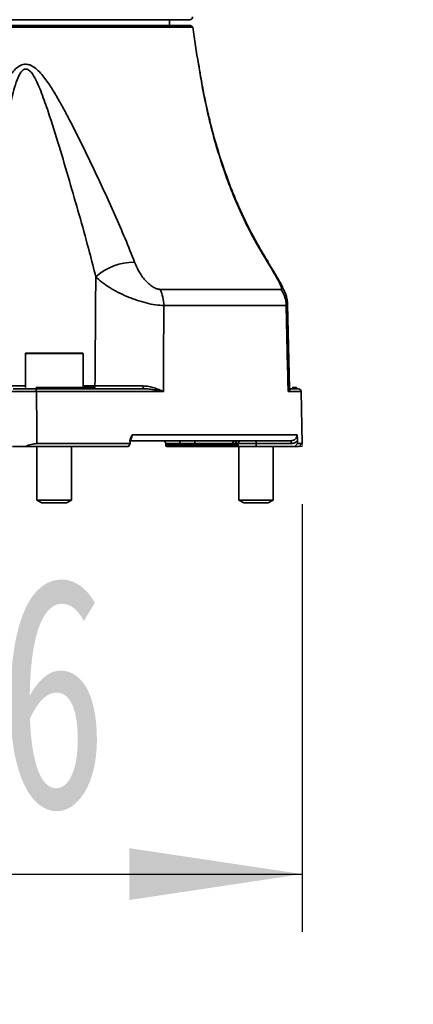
# Model space of a CAD drawing. Header units: millimetres. Extents: x 0 to 297, y 0 to 209.
# Tile 10 of 37: x 93.37 to 100.2, y 45.1 to 62.17. Entities that reach past the tile are written whole.
import ezdxf

# ---------------------------------------------------------------- set-up
doc = ezdxf.new("R2010")
doc.units = ezdxf.units.MM
doc.layers.add('图层0', color=7, linetype='Continuous')
doc.styles.add('SLDTEXTSTYLE1', font='TXT', dxfattribs={"width": 0.7, "bigfont": 'bigfont'})
doc.styles.add('SLDTEXTSTYLE2', font='TXT', dxfattribs={"width": 0.7})
doc.dimstyles.new('SLDDIMSTYLE0', dxfattribs={"dimtxt": 4, "dimasz": 3, "dimexe": 0, "dimexo": 0.0625, "dimgap": 1, "dimtad": 2, "dimlfac": 10, "dimrnd": 1e-09, "dimzin": 12, "dimdsep": 46, "dimtxsty": 'SLDTEXTSTYLE2', "dimsah": 1, "dimcen": 0.09, "dimadec": 0, "dimazin": 3, "dimtfac": 1, "dimtofl": 0, "dimtmove": 0, "dimatfit": 3, "dimfxl": 0, "dimfrac": 2, "dimtolj": 1, "dimtzin": 12, "dimarcsym": 0})
doc.dimstyles.new('SLDDIMSTYLE11', dxfattribs={"dimtxt": 4, "dimasz": 3, "dimexe": 0, "dimexo": 0.0625, "dimgap": 1, "dimtad": 0, "dimtih": 1, "dimtoh": 1, "dimlfac": 2, "dimrnd": 1e-09, "dimzin": 12, "dimdsep": 46, "dimtxsty": 'SLDTEXTSTYLE2', "dimblk1": 'NONE', "dimblk2": 'NONE', "dimsah": 1, "dimcen": 0, "dimadec": 0, "dimazin": 3, "dimtfac": 1, "dimtmove": 0, "dimatfit": 3, "dimldrblk": 'NONE', "dimfxl": 0, "dimfrac": 2, "dimtolj": 1, "dimtzin": 12, "dimarcsym": 0})
doc.dimstyles.new('SLDDIMSTYLE4', dxfattribs={"dimtxt": 3.5, "dimasz": 3, "dimexe": 0, "dimexo": 0.0625, "dimgap": 0.875, "dimtad": 0, "dimtih": 1, "dimtoh": 1, "dimlfac": 3, "dimrnd": 1e-09, "dimzin": 12, "dimdsep": 46, "dimtxsty": 'SLDTEXTSTYLE2', "dimblk1": 'NONE', "dimblk2": 'NONE', "dimsah": 1, "dimcen": 0, "dimadec": 0, "dimazin": 3, "dimtol": 1, "dimtp": 0.03, "dimtm": -0.01, "dimtfac": 1, "dimtmove": 0, "dimatfit": 3, "dimldrblk": 'NONE', "dimfxl": 0, "dimfrac": 2, "dimtolj": 1, "dimarcsym": 0})
doc.dimstyles.new('SLDDIMSTYLE8', dxfattribs={"dimtxt": 3.5, "dimasz": 3, "dimexe": 0, "dimexo": 0.0625, "dimgap": 0.875, "dimtad": 0, "dimtih": 1, "dimtoh": 1, "dimlfac": 3, "dimrnd": 1e-09, "dimzin": 12, "dimdsep": 46, "dimtxsty": 'SLDTEXTSTYLE2', "dimblk1": 'NONE', "dimblk2": 'NONE', "dimsah": 1, "dimcen": 0, "dimadec": 0, "dimazin": 3, "dimtfac": 1, "dimtmove": 0, "dimatfit": 3, "dimldrblk": 'NONE', "dimfxl": 0, "dimfrac": 2, "dimtolj": 1, "dimtzin": 12, "dimarcsym": 0})

# ---------------------------------------------------------------- blocks, each defined once
blk = doc.blocks.new('_D_3')
at = {"layer": '图层0'}
for p, q in [((82.672, 53.772), (82.672, 46.357)), ((98.272, 53.772), (98.272, 46.357)), ((82.672, 47.357), (98.272, 47.357))]:
    blk.add_line(p, q, dxfattribs=at)
for points in [[(82.672, 47.357), (85.672, 46.907), (85.672, 47.807)], [(98.272, 47.357), (95.272, 47.807), (95.272, 46.907)]]:
    blk.add_solid(points, dxfattribs=at)
at = {"layer": '图层0', "char_height": 4, "attachment_point": 1, "style": 'SLDTEXTSTYLE2'}
for s, insert in [('%%c', (84.769, 52.513)), ('156', (89.192, 52.513))]:
    blk.add_mtext(s, dxfattribs=dict(at, insert=insert))
blk = doc.blocks.new('SW_SYMBOL_HOLE_DEPTH')
at = {"layer": '图层0', "color": 0}
for p, q in [((0, 875), (800, 875)), ((400, 875), (400, 75)), ((100, 555), (400, 75)), ((700, 555), (400, 75))]:
    blk.add_line(p, q, dxfattribs=at)
blk = doc.blocks.new('_D_19')
at = {"layer": '图层0'}
blk.add_line((194.198, 127.557), (173.144, 127.557), dxfattribs=at)
at = {"layer": '图层0', "xscale": 0.004072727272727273, "yscale": 0.004072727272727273, "zscale": 0.004072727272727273}
blk.add_blockref('SW_SYMBOL_HOLE_DEPTH', (186.907, 127.843), dxfattribs=at)
at = {"layer": '图层0', "attachment_point": 1, "style": 'SLDTEXTSTYLE2'}
for s, insert, char_height in [('0.03', (182.252, 132.709), 2), ('+', (181.088, 132.709), 2), ('%%c', (173.144, 132.069), 3.5), ('4', (177.014, 132.069), 3.5), ('6', (190.573, 132.069), 3.5), ('0.01', (182.252, 130.381), 2), ('+', (181.088, 130.381), 2)]:
    blk.add_mtext(s, dxfattribs=dict(at, insert=insert, char_height=char_height))
blk = doc.blocks.new('_None')
blk = doc.blocks.new('_D_23')
at = {"layer": '图层0'}
blk.add_line((235.955, 182.979), (261.78, 182.979), dxfattribs=at)
at = {"layer": '图层0', "char_height": 3.5, "attachment_point": 1}
for s, insert, style in [('贯穿', (253.565, 186.489), 'SLDTEXTSTYLE1'), ('%%c', (241.616, 186.489), 'SLDTEXTSTYLE2'), ('6-', (237.542, 186.489), 'SLDTEXTSTYLE2'), ('6.6', (245.486, 186.489), 'SLDTEXTSTYLE2'), ('圆周均布', (241.514, 182.416), 'SLDTEXTSTYLE1')]:
    blk.add_mtext(s, dxfattribs=dict(at, insert=insert, style=style))
blk = doc.blocks.new('_D_26')
at = {"layer": '图层0'}
blk.add_line((178.057, 95.674), (158.08, 95.674), dxfattribs=at)
at = {"layer": '图层0', "char_height": 4, "attachment_point": 1, "style": 'SLDTEXTSTYLE2'}
for s, insert in [('PCD', (158.08, 100.83)), ('%%c', (167.391, 100.83)), ('50', (171.814, 100.83))]:
    blk.add_mtext(s, dxfattribs=dict(at, insert=insert))

msp = doc.modelspace()

# ---------------------------------------------------------------- linework, layer by layer
at = {"color": 7, "linetype": 'Continuous', "lineweight": 35}
for p, q in [((96.322454, 62.172078), (84.622454, 62.172078)), ((95.972454, 62.072078), (95.972454, 62.172078)), ((84.606834, 62.072078), (96.338075, 62.072078)), ((96.376109, 62.042256), (90.472454, 62.042256)), ((96.376109, 62.042256), (96.338075, 62.072078)), ((95.808194, 57.495926), (97.906622, 57.495926)), ((97.995673, 57.21577), (95.872109, 57.21577)), ((98.0508, 55.78327), (98.019453, 57.232808)), ((93.472454, 56.382078), (93.472454, 55.792078)), ((93.482454, 56.392078), (94.462454, 56.392078)), ((94.472454, 55.792078), (94.472454, 56.382078)), ((93.641202, 55.772078), (94.249119, 55.772078)), ((93.652454, 55.792078), (94.234165, 55.792078)), ((95.866994, 55.722951), (93.661686, 55.722951)), ((94.234165, 55.792078), (94.403854, 55.792078)), ((94.403854, 55.792078), (94.672454, 55.792078)), ((94.428506, 55.772078), (95.525243, 55.772078)), ((98.043858, 55.772078), (98.068979, 55.772078)), ((98.068979, 55.772078), (98.205171, 55.772078)), ((98.101339, 55.792078), (98.165565, 55.792078)), ((98.165565, 55.792078), (98.172454, 55.792078)), ((98.206228, 55.772065), (98.205982, 55.772068)), ((98.271597, 54.821221), (98.255857, 55.722951)), ((93.669665, 54.821221), (95.286695, 54.821221)), ((95.260851, 54.772078), (95.286695, 54.821221)), ((97.109733, 54.872078), (95.274479, 54.872078)), ((95.322369, 54.973824), (98.183956, 54.973824)), ((95.905586, 54.822951), (95.906131, 54.791729)), ((96.414965, 54.822951), (96.155157, 54.822951)), ((96.15543, 54.791729), (96.155157, 54.822951)), ((97.069203, 54.822951), (96.414965, 54.822951)), ((96.415237, 54.791729), (96.414965, 54.822951)), ((97.163133, 54.791729), (97.163678, 54.822951)), ((98.082347, 54.872078), (97.165543, 54.872078)), ((97.472454, 54.872078), (97.472454, 54.823387)), ((98.082347, 54.823387), (97.472454, 54.823387)), ((97.472454, 54.823387), (97.472454, 54.772078)), ((98.082347, 54.872078), (98.082347, 54.823387)), ((98.193451, 54.821221), (98.143993, 54.772078)), ((98.193451, 54.821221), (98.271597, 54.821221)), ((98.222454, 54.772078), (98.271597, 54.821221)), ((95.260851, 54.772078), (93.48102, 54.772078)), ((93.672454, 54.772078), (93.672454, 53.842077)), ((94.272454, 53.842077), (94.272454, 54.772078)), ((96.165428, 54.772078), (95.926128, 54.772078)), ((96.15543, 54.791729), (96.415237, 54.791729)), ((96.425236, 54.772078), (96.165428, 54.772078)), ((97.143137, 54.772078), (96.425236, 54.772078)), ((97.472454, 54.772078), (97.143137, 54.772078)), ((97.172454, 54.772078), (97.172454, 53.842077)), ((98.143993, 54.772078), (97.472454, 54.772078)), ((97.772454, 53.842077), (97.772454, 54.772078)), ((98.222454, 54.772078), (98.143993, 54.772078)), ((93.672454, 53.842077), (93.759054, 53.792078)), ((93.672454, 53.842077), (93.838501, 53.842077)), ((93.759054, 53.792078), (93.877169, 53.792078)), ((93.838501, 53.842077), (94.272454, 53.842077)), ((93.877169, 53.792078), (94.185854, 53.792078)), ((94.185854, 53.792078), (94.272454, 53.842077)), ((97.172454, 53.842077), (97.259054, 53.792078)), ((97.172454, 53.842077), (97.637948, 53.842077)), ((97.259054, 53.792078), (97.590176, 53.792078)), ((97.590176, 53.792078), (97.685854, 53.792078)), ((97.637948, 53.842077), (97.772454, 53.842077)), ((97.685854, 53.792078), (97.772454, 53.842077))]:
    msp.add_line(p, q, dxfattribs=at)
at = {"color": 8, "linetype": 'Continuous', "lineweight": 35}
for p, q in [((97.670016, 57.968392), (97.679094, 57.967892)), ((94.472454, 56.382078), (93.472454, 56.382078)), ((93.181144, 55.821206), (93.472454, 55.821206)), ((94.472454, 55.821206), (94.678705, 55.821206)), ((98.255857, 55.722951), (98.028759, 55.722951)), ((98.205982, 55.772068), (98.205171, 55.772078)), ((96.155157, 54.822951), (95.905586, 54.822951)), ((97.163678, 54.822951), (97.119933, 54.822951)), ((97.472454, 54.823387), (97.163688, 54.823387)), ((95.906131, 54.791729), (96.15543, 54.791729)), ((96.415237, 54.791729), (97.163133, 54.791729))]:
    msp.add_line(p, q, dxfattribs=at)
at = {"color": 7, "linetype": 'Continuous', "lineweight": 18}
for p in [(98.271597, 54.821221), (98.222454, 54.772078)]:
    msp.add_line(p, (98.272454, 54.772078), dxfattribs=at)
at = {"color": 7, "linetype": 'Continuous', "lineweight": 35, "flags": 128}
for points in [[(93.661686, 55.722951), (93.661232, 55.732581), (93.660025, 55.741816), (93.658111, 55.750309), (93.655562, 55.757741), (93.652472, 55.763833), (93.648959, 55.768355), (93.645155, 55.771139), (93.641202, 55.772078)], [(93.661686, 55.722951), (93.667444, 55.072186), (93.669665, 54.821221)], [(94.234165, 55.792078), (94.235562, 55.787654), (94.237142, 55.783691), (94.238882, 55.780243), (94.240759, 55.777357), (94.242749, 55.775071), (94.244825, 55.773416), (94.246957, 55.772414), (94.249119, 55.772078)], [(96.155157, 54.822951), (96.154603, 54.832581), (96.153131, 54.841816), (96.150795, 54.850309), (96.147684, 54.857741), (96.143914, 54.863833), (96.139627, 54.868355), (96.134985, 54.871139), (96.130161, 54.872078)], [(96.414965, 54.822951), (96.414411, 54.832581), (96.412938, 54.841816), (96.410603, 54.850309), (96.407491, 54.857741), (96.403721, 54.863833), (96.399435, 54.868355), (96.394792, 54.871139), (96.389969, 54.872078)], [(96.165428, 54.772078), (96.163499, 54.772454), (96.161642, 54.773568), (96.159927, 54.775377), (96.158419, 54.777813), (96.157174, 54.780786), (96.15624, 54.784184), (96.155651, 54.787878), (96.15543, 54.791729)], [(96.415237, 54.791729), (96.415459, 54.787878), (96.416048, 54.784184), (96.416982, 54.780786), (96.418227, 54.777813), (96.419735, 54.775377), (96.421449, 54.773568), (96.423306, 54.772454), (96.425236, 54.772078)]]:
    msp.add_lwpolyline(points, dxfattribs=at)
at = {"color": 7, "linetype": 'Continuous', "lineweight": 35}
for centre, radius, start, end in [((96.322454, 62.222078), 0.05, 270, 0), ((106.300013, 63.273571), 10, 187.0728629, 190.7993283), ((95.364719, 56.959743), 1.008649, 90.0184617, 131.7835813), ((95.215268, 57.213288), 0.656845, 0.2165367, 25.486397), ((97.485271, 57.207764), 0.510465, 0.8986605, 34.3682365), ((93.482454, 56.382078), 0.01, 90, 180), ((94.462454, 56.382078), 0.01, 0, 90), ((94.431939, 55.801502), 0.029623, 198.549288, 263.3450475), ((94.712454, 55.822078), 0.05, 216.8698976, 270), ((95.570558, 55.809674), 0.05888, 169.0688212, 219.681139), ((98.205238, 55.821429), 0.04935, 216.4935249, 269.9216461), ((98.205864, 55.722078), 0.05, 1, 90), ((95.855594, 54.822078), 0.05, 1, 90), ((97.114894, 54.826539), 0.045831, 96.4652016, 184.489597), ((97.167786, 54.82426), 0.047871, 92.6850263, 181.5663626), ((97.213671, 54.822078), 0.05, 90, 179), ((95.926128, 54.792078), 0.02, 181, 270), ((97.143137, 54.792078), 0.02, 270, 359)]:
    msp.add_arc(centre, radius, start, end, dxfattribs=at)
at = {"color": 8, "linetype": 'Continuous', "lineweight": 35}
msp.add_arc((94.620419, 55.821416), 0.058286, 329.7786264, 359.7931926, dxfattribs=at)
at = {"color": 7, "linetype": 'Continuous', "lineweight": 35}
for centre, major_axis, ratio, start_param, end_param in [((81.607377, -378.151748), (13.30057, 586.449214), 0.009754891, 5.543150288, 5.543274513), ((90.472454, -378.151748), (0, 586.449228), 0.019519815, 5.542929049, 5.543053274)]:
    msp.add_ellipse(centre, major_axis=major_axis, ratio=ratio, start_param=start_param, end_param=end_param, dxfattribs=at)
for points, knots in [([(92.690764, 58.511703), (92.679419, 58.649049), (92.675195, 58.78737), (92.678721, 59.065984), (92.686478, 59.206277), (92.712635, 59.488733), (92.731099, 59.63123), (92.777732, 59.915308), (92.805872, 60.057093), (92.872191, 60.339568), (92.910343, 60.480516), (92.977122, 60.68908), (93.000969, 60.758048), (93.052884, 60.89421), (93.080925, 60.961481), (93.127849, 61.059819), (93.144278, 61.092088), (93.179286, 61.155147), (93.197913, 61.186034), (93.237989, 61.244961), (93.259404, 61.273039), (93.306739, 61.324501), (93.332955, 61.348158), (93.376617, 61.375497), (93.39208, 61.38331), (93.42399, 61.394926), (93.44047, 61.398783), (93.474661, 61.401901), (93.492092, 61.401074), (93.526435, 61.394935), (93.54368, 61.389558), (93.593384, 61.368371), (93.624656, 61.347418), (93.682641, 61.299681), (93.709566, 61.272834), (93.761118, 61.21574), (93.785592, 61.185573), (93.832338, 61.12406), (93.854727, 61.09255), (93.919978, 60.996518), (93.960965, 60.930526), (94.040446, 60.796451), (94.078889, 60.728331), (94.154296, 60.59073), (94.191155, 60.521402), (94.299627, 60.313407), (94.369441, 60.174296), (94.506438, 59.896184), (94.573568, 59.757162), (94.705776, 59.479569), (94.770842, 59.340991), (94.898772, 59.064376), (94.961638, 58.926337), (95.084396, 58.65069), (95.144301, 58.513084), (95.259563, 58.237951), (95.31417, 58.102225), (95.364394, 57.968392)], [0, 0, 0, 0, 0.0625, 0.0625, 0.125, 0.125, 0.1875, 0.1875, 0.25, 0.25, 0.3125, 0.3125, 0.34375, 0.34375, 0.375, 0.375, 0.390625, 0.390625, 0.40625, 0.40625, 0.421875, 0.421875, 0.4375, 0.4375, 0.4453125, 0.4453125, 0.453125, 0.453125, 0.4609375, 0.4609375, 0.46875, 0.46875, 0.484375, 0.484375, 0.5, 0.5, 0.515625, 0.515625, 0.53125, 0.53125, 0.5625, 0.5625, 0.59375, 0.59375, 0.625, 0.625, 0.6875, 0.6875, 0.75, 0.75, 0.8125, 0.8125, 0.875, 0.875, 0.9375, 0.9375, 1, 1, 1, 1]), ([(96.484973, 61.351116), (96.483083, 61.363173), (96.480706, 61.378332), (96.480064, 61.382527), (96.479856, 61.383869), (96.479776, 61.384383), (96.479564, 61.385735), (96.479261, 61.387631), (96.478475, 61.392422), (96.477705, 61.396611), (96.477164, 61.399551)], [0, 0, 0, 0, 0.634541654, 0.797828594, 0.847066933, 0.8845468, 0.895274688, 0.906265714, 0.934220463, 1, 1, 1, 1]), ([(97.683569, 57.970675), (97.657291, 58.012262), (97.569978, 58.150439), (97.431234, 58.399196), (97.264619, 58.724653), (97.10343, 59.083314), (96.949789, 59.480478), (96.809155, 59.905144), (96.695818, 60.311964), (96.613502, 60.661049), (96.560816, 60.916694), (96.527138, 61.098318), (96.506001, 61.22046), (96.492134, 61.305664), (96.4843, 61.35524), (96.480652, 61.378687), (96.480262, 61.381227), (96.480098, 61.382292)], [0, 0, 0, 0, 0.036862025, 0.122476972, 0.215147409, 0.315686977, 0.425653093, 0.54618877, 0.667811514, 0.763573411, 0.837696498, 0.886506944, 0.923962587, 0.952895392, 0.976118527, 0.989982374, 1, 1, 1, 1]), ([(95.364394, 57.968392), (95.383461, 57.917583), (95.406681, 57.867607), (95.448461, 57.793957), (95.463562, 57.769628), (95.496553, 57.721458), (95.514417, 57.697694), (95.552365, 57.652266), (95.572549, 57.630422), (95.616069, 57.588968), (95.639192, 57.569608), (95.687186, 57.536021), (95.712455, 57.521585), (95.74974, 57.506507), (95.762172, 57.502546), (95.785867, 57.497289), (95.797271, 57.495926), (95.808194, 57.495926)], [0, 0, 0, 0, 0.25, 0.25, 0.375, 0.375, 0.5, 0.5, 0.625, 0.625, 0.75, 0.75, 0.875, 0.875, 0.9375, 0.9375, 1, 1, 1, 1]), ([(97.906622, 57.495926), (97.914016, 57.495926), (97.917274, 57.501527), (97.91655, 57.516532), (97.915385, 57.522683), (97.911563, 57.536529), (97.90891, 57.544261), (97.899074, 57.569566), (97.890201, 57.58879), (97.869642, 57.62997), (97.857822, 57.652166), (97.832608, 57.697831), (97.819052, 57.721596), (97.791031, 57.769742), (97.776608, 57.794058), (97.7324, 57.867667), (97.701703, 57.917614), (97.670016, 57.968392)], [0, 0, 0, 0, 0.125, 0.125, 0.1875, 0.1875, 0.25, 0.25, 0.375, 0.375, 0.5, 0.5, 0.625, 0.625, 0.75, 0.75, 1, 1, 1, 1]), ([(98.018223, 57.232697), (98.018435, 57.239039), (98.019572, 57.273023), (98.008827, 57.33237), (97.988577, 57.407341), (97.958289, 57.482759), (97.911638, 57.577788), (97.843337, 57.698473), (97.761536, 57.835146), (97.705565, 57.925199), (97.679285, 57.967481)], [0, 0, 0, 0, 0.022040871, 0.118098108, 0.211212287, 0.306981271, 0.435910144, 0.635980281, 0.829082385, 1, 1, 1, 1]), ([(94.678705, 55.821206), (94.682997, 56.387888), (94.687184, 56.95457), (94.691267, 57.521252), (94.691725, 57.584788), (94.692182, 57.648324), (94.692637, 57.71186)], [0.00049137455, 0.00049137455, 0.00049137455, 0.00049137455, 0.01749532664, 0.01749532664, 0.01749532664, 0.0194017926, 0.0194017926, 0.0194017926, 0.0194017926]), ([(95.872109, 57.21577), (95.828571, 57.2165), (95.781016, 57.220681), (95.678046, 57.235879), (95.623975, 57.246715), (95.511877, 57.274541), (95.455438, 57.291123), (95.370312, 57.319805), (95.3417, 57.330071), (95.285544, 57.351443), (95.257906, 57.362575), (95.176233, 57.397256), (95.123432, 57.422082), (95.046646, 57.461921), (95.02147, 57.475639), (94.973013, 57.503344), (94.949581, 57.517405), (94.881572, 57.560216), (94.83926, 57.589587), (94.760606, 57.650072), (94.724686, 57.680892), (94.692637, 57.71186)], [0, 0, 0, 0, 0.125, 0.125, 0.25, 0.25, 0.375, 0.375, 0.4375, 0.4375, 0.5, 0.5, 0.625, 0.625, 0.6875, 0.6875, 0.75, 0.75, 0.875, 0.875, 1, 1, 1, 1]), ([(95.872109, 57.21577), (95.870534, 56.734538), (95.868888, 56.253308), (95.86717, 55.772078), (95.867111, 55.755703), (95.867053, 55.739327), (95.866994, 55.722951)], [0.00156368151, 0.00156368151, 0.00156368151, 0.00156368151, 0.01600616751, 0.01600616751, 0.01600616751, 0.01649763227, 0.01649763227, 0.01649763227, 0.01649763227]), ([(98.028759, 55.722951), (98.028396, 55.739327), (98.028033, 55.755703), (98.027671, 55.772078), (98.017006, 56.253308), (98.00634, 56.734538), (97.995673, 57.21577)], [-0.00049146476, -0.00049146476, -0.00049146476, -0.00049146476, 0, 0, 0, 0.014442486, 0.014442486, 0.014442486, 0.014442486]), ([(93.661686, 55.722951), (93.641964, 55.722946), (93.621385, 55.722935), (93.579728, 55.722905), (93.558638, 55.722885), (93.515939, 55.722837), (93.494169, 55.722807), (93.451785, 55.722742), (93.430986, 55.722706), (93.390184, 55.722626), (93.37021, 55.722583), (93.332699, 55.722492), (93.314941, 55.722444), (93.281471, 55.722343), (93.266006, 55.722291), (93.238313, 55.722186), (93.225952, 55.722133), (93.215141, 55.722078)], [0, 0, 0, 0, 0.125, 0.125, 0.25, 0.25, 0.375, 0.375, 0.5, 0.5, 0.625, 0.625, 0.75, 0.75, 0.875, 0.875, 1, 1, 1, 1]), ([(93.258443, 55.772078), (93.267709, 55.772078), (93.278304, 55.772078), (93.302042, 55.772078), (93.315297, 55.772078), (93.343986, 55.772078), (93.359208, 55.772078), (93.39136, 55.772078), (93.408481, 55.772078), (93.443454, 55.772078), (93.461282, 55.772078), (93.497613, 55.772078), (93.516273, 55.772078), (93.552873, 55.772078), (93.57095, 55.772078), (93.606657, 55.772078), (93.624296, 55.772078), (93.641202, 55.772078)], [0, 0, 0, 0, 0.125, 0.125, 0.25, 0.25, 0.375, 0.375, 0.5, 0.5, 0.625, 0.625, 0.75, 0.75, 0.875, 0.875, 1, 1, 1, 1]), ([(94.428506, 55.772078), (94.39996, 55.772078), (94.370723, 55.771964), (94.310921, 55.771964), (94.28033, 55.772078), (94.249119, 55.772078)], [0, 0, 0, 0, 0.5, 0.5, 1, 1, 1, 1]), ([(94.678705, 55.821206), (94.72656, 55.82111), (94.782208, 55.821029), (94.877138, 55.820929), (94.910726, 55.8209), (94.979622, 55.82085), (95.01519, 55.82083), (95.088568, 55.820797), (95.126703, 55.820785), (95.203264, 55.820771), (95.241749, 55.820769), (95.357807, 55.820775), (95.436728, 55.820798), (95.512746, 55.82084)], [0, 0, 0, 0, 0.25, 0.25, 0.375, 0.375, 0.5, 0.5, 0.625, 0.625, 0.75, 0.75, 1, 1, 1, 1]), ([(95.512746, 55.82084), (95.547181, 55.820858), (95.580297, 55.816884), (95.644499, 55.804882), (95.675753, 55.796685), (95.735084, 55.778155), (95.763277, 55.767797), (95.803638, 55.751439), (95.816768, 55.745846), (95.8424, 55.734481), (95.854984, 55.728671), (95.866994, 55.722951)], [0, 0, 0, 0, 0.25, 0.25, 0.5, 0.5, 0.75, 0.75, 0.875, 0.875, 1, 1, 1, 1]), ([(95.525243, 55.772078), (95.556885, 55.772078), (95.587673, 55.770013), (95.647787, 55.763903), (95.677161, 55.759797), (95.734167, 55.750508), (95.761832, 55.745313), (95.815607, 55.734407), (95.841792, 55.728671), (95.866994, 55.722951)], [0, 0, 0, 0, 0.25, 0.25, 0.5, 0.5, 0.75, 0.75, 1, 1, 1, 1]), ([(98.028759, 55.722951), (98.028899, 55.723158), (98.031829, 55.727498), (98.045755, 55.749709), (98.045919, 55.768195), (98.046052, 55.783172)], [0, 0, 0, 0, 0.009416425, 0.197507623, 1, 1, 1, 1]), ([(98.068979, 55.772078), (98.070894, 55.772078), (98.071368, 55.770013), (98.069662, 55.763903), (98.067473, 55.759797), (98.0606, 55.750508), (98.055919, 55.745313), (98.044145, 55.734407), (98.037023, 55.728671), (98.028759, 55.722951)], [0, 0, 0, 0, 0.25, 0.25, 0.5, 0.5, 0.75, 0.75, 1, 1, 1, 1]), ([(98.206035, 55.772605), (98.205837, 55.772602), (98.20549, 55.772598), (98.201537, 55.773258), (98.195101, 55.774971), (98.185902, 55.779214), (98.176571, 55.786128), (98.17246, 55.792741), (98.170656, 55.795643)], [0, 0, 0, 0, 0.158010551, 0.277458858, 0.392189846, 0.589679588, 0.819950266, 1, 1, 1, 1]), ([(93.669665, 54.821221), (93.638729, 54.821221), (93.606808, 54.81665), (93.542109, 54.799375), (93.511043, 54.787175), (93.48102, 54.772078)], [0, 0, 0, 0, 0.5, 0.5, 1, 1, 1, 1]), ([(95.287284, 54.870354), (95.287517, 54.889769), (95.292104, 54.908406), (95.305073, 54.942665), (95.313554, 54.958491), (95.322369, 54.973824)], [0, 0, 0, 0, 0.5, 0.5, 1, 1, 1, 1]), ([(98.082347, 54.872078), (98.095793, 54.872078), (98.109006, 54.87465), (98.133776, 54.884699), (98.145159, 54.892168), (98.164095, 54.910889), (98.171729, 54.922273), (98.18176, 54.946891), (98.184275, 54.960346), (98.183956, 54.973824)], [0, 0, 0, 0, 0.25, 0.25, 0.5, 0.5, 0.75, 0.75, 1, 1, 1, 1]), ([(98.192401, 54.870354), (98.178152, 54.855382), (98.161019, 54.843585), (98.132749, 54.831556), (98.122819, 54.828478), (98.10284, 54.82442), (98.092681, 54.823387), (98.082347, 54.823387)], [0, 0, 0, 0, 0.5, 0.5, 0.75, 0.75, 1, 1, 1, 1]), ([(98.192401, 54.870354), (98.191986, 54.889769), (98.190805, 54.908406), (98.18778, 54.942665), (98.18591, 54.958491), (98.183956, 54.973824)], [0, 0, 0, 0, 0.5, 0.5, 1, 1, 1, 1]), ([(93.48102, 54.772078), (93.45786, 54.772078), (93.435393, 54.772078), (93.391787, 54.772078), (93.370426, 54.772078), (93.330395, 54.772078), (93.311741, 54.772078), (93.277141, 54.772078), (93.261175, 54.772078), (93.247113, 54.772078)], [0, 0, 0, 0, 0.25, 0.25, 0.5, 0.5, 0.75, 0.75, 1, 1, 1, 1])]:
    msp.add_open_spline(points, degree=3, knots=knots, dxfattribs=at)
at = {"color": 8, "linetype": 'Continuous', "lineweight": 35}
for points, knots in [([(94.692637, 57.71186), (94.65718, 57.853326), (94.573912, 58.185549), (94.426031, 58.717557), (94.255896, 59.306588), (94.081121, 59.901754), (93.924341, 60.407884), (93.784494, 60.819289), (93.682642, 61.078349), (93.590249, 61.242607), (93.52952, 61.302352), (93.494333, 61.315779), (93.468543, 61.31692), (93.44652, 61.309582), (93.416135, 61.288169), (93.362401, 61.220611), (93.309153, 61.087023), (93.227656, 60.807492), (93.124544, 60.248162), (93.037579, 59.487047), (93.036315, 58.899809), (93.035762, 58.642881)], [0, 0, 0, 0, 0.067182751, 0.157773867, 0.248394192, 0.340502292, 0.432598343, 0.482448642, 0.532603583, 0.555690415, 0.566284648, 0.571187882, 0.573901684, 0.579335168, 0.582773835, 0.592545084, 0.620712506, 0.649143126, 0.727070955, 0.880587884, 1, 1, 1, 1]), ([(97.670016, 57.968392), (97.592749, 58.097451), (97.438175, 58.355638), (97.237271, 58.758608), (97.058701, 59.170574), (96.897159, 59.608237), (96.755309, 60.066307), (96.633479, 60.545387), (96.55636, 60.923594), (96.50995, 61.188782), (96.489315, 61.318638), (96.479471, 61.383649), (96.47631, 61.404948), (96.477018, 61.400195), (96.477084, 61.399755)], [0, 0, 0, 0, 0.110943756, 0.221947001, 0.336471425, 0.451022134, 0.580620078, 0.710926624, 0.845960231, 0.897363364, 0.952516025, 0.974648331, 0.9976538, 1, 1, 1, 1]), ([(98.015127, 57.232715), (98.016146, 57.228037), (98.018312, 57.218085), (98.003515, 57.216572), (97.995673, 57.21577)], [0, 0, 0, 0, 0.470015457, 1, 1, 1, 1]), ([(95.322369, 54.973824), (95.321953, 54.9661), (95.320932, 54.947181), (95.314683, 54.918339), (95.303697, 54.893448), (95.294139, 54.879378), (95.288717, 54.877464), (95.288305, 54.877319)], [0, 0, 0, 0, 0.180811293, 0.44289352, 0.708772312, 0.977875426, 1, 1, 1, 1])]:
    msp.add_open_spline(points, degree=3, knots=knots, dxfattribs=at)
at = {"color": 7, "linetype": 'Continuous', "lineweight": 35}
for points in [[(97.119933, 54.822951), (97.106015, 54.822951), (97.089105, 54.822951), (97.069203, 54.822951)], [(97.109733, 54.872078), (97.130609, 54.872078), (97.149212, 54.872078), (97.165543, 54.872078)]]:
    msp.add_open_spline(points, degree=3, dxfattribs=at)

# ---------------------------------------------------------------- dimensions: what is measured, and where the dimension line sits
at = {"layer": '图层0'}
for p1, text, dimstyle, picture, middle in [((1.460603, 1.090802), '6-<> 贯穿\\P圆周均布', 'SLDDIMSTYLE8', '_D_23', (249.661422, 182.477751)), ((0.850783, 0.600831), '<>{\\fGDT;x}6', 'SLDDIMSTYLE4', '_D_19', (182.877267, 130.093851)), ((13.372513, 5.217382), 'PCD <>', 'SLDDIMSTYLE11', '_D_26', (167.2744, 98.501948))]:
    dim = msp.add_diameter_dim_2p(p1=p1, p2=(0, 0), text=text, dimstyle=dimstyle, dxfattribs=at)
    dim.commit()
    dim.dimension.update_dxf_attribs({"geometry": picture, "text_midpoint": middle, "dimtype": 163})
dim = msp.add_linear_dim(base=(98.272454, 47.356835), p1=(82.672454, 54.772078), p2=(98.272454, 54.772078), text='%%c<>', dimstyle='SLDDIMSTYLE0', dxfattribs=at)
dim.commit()
dim.dimension.update_dxf_attribs({"geometry": '_D_3', "text_midpoint": (90.472454, 47.356835), "dimtype": 160})

doc.saveas('drawing.dxf')
